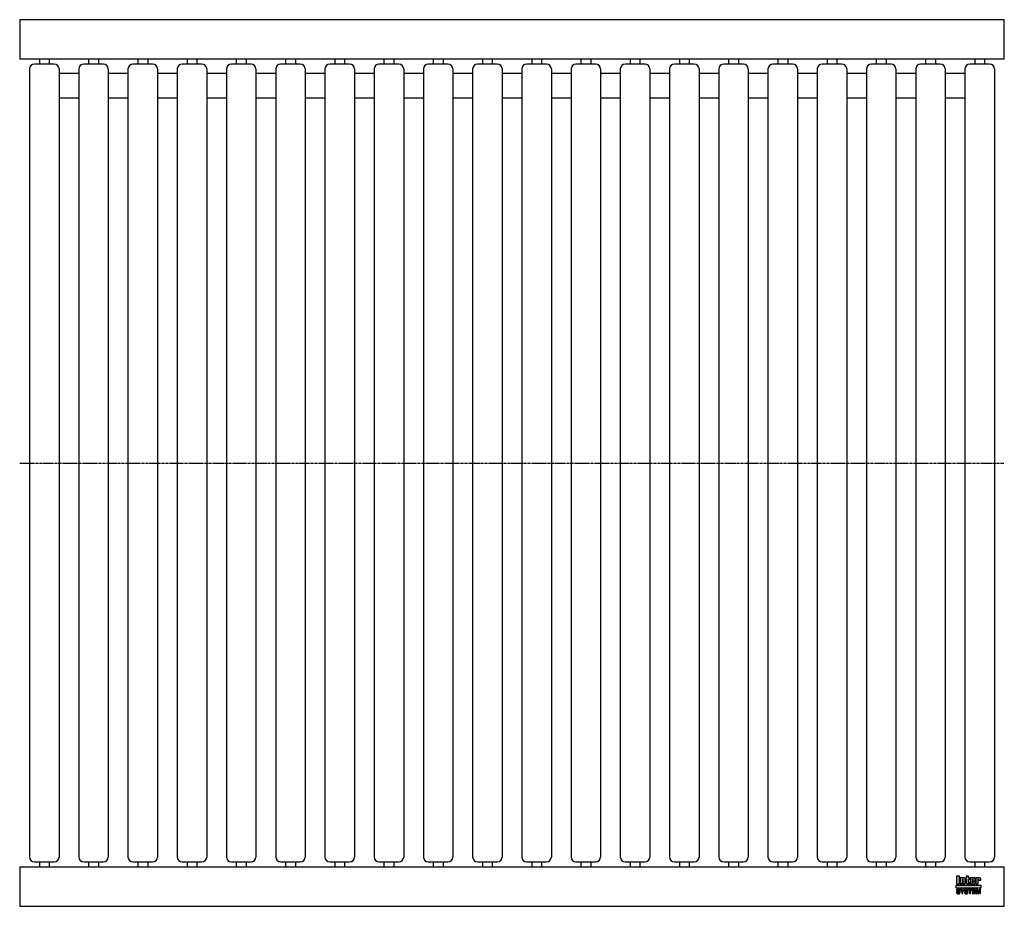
# Model space of a CAD drawing. Header units: millimetres. Extents: x 0 to 1000, y -450 to 450.
import ezdxf

# ---------------------------------------------------------------- set-up
doc = ezdxf.new("R2010")
doc.units = ezdxf.units.MM
doc.header["$LTSCALE"] = 2
doc.linetypes.add('CENTER', pattern=[2, 1.25, -0.25, 0.25, -0.25])
doc.layers.get('0').update_dxf_attribs({"linetype": 'CONTINUOUS', "lineweight": 50})
for name, color, linetype, lineweight in [('Centre Lines', 4, 'CENTER', 25), ('Frame', 1, 'CONTINUOUS', 25), ('Midi', 70, 'CONTINUOUS', 25), ('Rollers', 7, 'CONTINUOUS', 25)]:
    doc.layers.add(name, color=color, linetype=linetype, lineweight=lineweight)

# ---------------------------------------------------------------- blocks, each defined once
blk = doc.blocks.new('A$C289E3285')
at = {"layer": 'Rollers'}
for p, q in [((25, 405), (5, 405)), ((10, 410), (10, 405)), ((20, 410), (20, 405)), ((0, 400), (0, -400)), ((30, 400), (30, -400)), ((5, -405), (25, -405)), ((10, -405), (10, -410)), ((20, -405), (20, -410))]:
    blk.add_line(p, q, dxfattribs=at)
for centre, start, end in [((5, 400), 90, 180), ((25, 400), 0, 90), ((5, -400), 180, 270), ((25, -400), 270, 0)]:
    blk.add_arc(centre, 5, start, end, dxfattribs=at)

msp = doc.modelspace()

# ---------------------------------------------------------------- hatches: boundary and pattern name
at = {"layer": 'Frame'}
h = msp.add_hatch(color=254, dxfattribs=at)
h.paths.add_polyline_path([(973.3, -422.7), (973.3, -422.6), (973.4, -422.6), (973.4, -422.5), (973.4, -422.5), (973.5, -422.5), (973.6, -422.5), (973.7, -422.5), (973.7, -422.5), (973.8, -422.5), (973.8, -422.6), (973.9, -422.6), (973.9, -422.7), (973.9, -422.8), (973.9, -422.9), (973.9, -423.5), (976.1, -423.5), (976.1, -422.8), (976.1, -422.6), (976.1, -422.4), (976.1, -422.2), (976, -422), (975.9, -421.9), (975.9, -421.7), (975.8, -421.6), (975.7, -421.5), (975.6, -421.4), (975.5, -421.3), (975.4, -421.2), (975.2, -421.1), (975.1, -421.1), (974.9, -421), (974.7, -421), (974.6, -421), (974.5, -421), (974.4, -421), (974.3, -421), (974.2, -421), (974.1, -421.1), (974, -421.1), (973.9, -421.1), (973.9, -421.1), (973.8, -421.1), (973.7, -421.2), (973.6, -421.2), (973.5, -421.2), (973.5, -421.3), (973.4, -421.3), (973.3, -421.4), (973.2, -421.4), (973.2, -421), (971, -421), (971, -427.3), (973.3, -427.3), (973.3, -422.9), (973.3, -422.8)])
h.paths.add_polyline_path([(970.4, -422.5), (970.4, -422.3), (970.4, -422.1), (970.4, -421.9), (970.4, -421.8), (970.3, -421.7), (970.3, -421.5), (970.2, -421.4), (970.1, -421.3), (970, -421.3), (969.9, -421.2), (969.8, -421.1), (969.6, -421.1), (969.5, -421.1), (969.3, -421), (969.1, -421), (968.9, -421), (966.7, -421), (966.5, -421), (966.3, -421), (966.1, -421.1), (965.9, -421.1), (965.8, -421.1), (965.7, -421.2), (965.6, -421.3), (965.5, -421.3), (965.4, -421.4), (965.3, -421.5), (965.3, -421.7), (965.2, -421.8), (965.2, -421.9), (965.2, -422.1), (965.2, -422.3), (965.2, -422.5), (965.2, -425.9), (965.2, -426.1), (965.2, -426.3), (965.2, -426.4), (965.2, -426.6), (965.3, -426.7), (965.3, -426.8), (965.4, -426.9), (965.5, -427), (965.6, -427.1), (965.7, -427.1), (965.8, -427.2), (965.9, -427.2), (966.1, -427.3), (966.3, -427.3), (966.5, -427.3), (966.7, -427.3), (968.9, -427.3), (969.1, -427.3), (969.3, -427.3), (969.5, -427.3), (969.6, -427.2), (969.8, -427.2), (969.9, -427.1), (970, -427.1), (970.1, -427), (970.2, -426.9), (970.3, -426.8), (970.3, -426.7), (970.4, -426.6), (970.4, -426.4), (970.4, -426.3), (970.4, -426.1), (970.4, -425.9), (970.4, -424.8), (968.1, -424.8), (968.1, -425.6), (968.1, -425.8), (968.1, -425.8), (968.1, -425.9), (968, -426), (968, -426), (967.9, -426.1), (967.9, -426.1), (967.8, -426.1), (967.7, -426.1), (967.7, -426.1), (967.6, -426), (967.6, -426), (967.5, -425.9), (967.5, -425.8), (967.5, -425.8), (967.5, -425.6), (967.5, -424.3), (970.4, -424.3)])
h.paths.add_polyline_path([(968.1, -423.2), (967.5, -423.2), (967.5, -422.7), (967.5, -422.6), (967.5, -422.5), (967.5, -422.4), (967.5, -422.3), (967.6, -422.3), (967.6, -422.2), (967.7, -422.2), (967.8, -422.2), (967.9, -422.2), (968, -422.2), (968, -422.3), (968.1, -422.3), (968.1, -422.4), (968.1, -422.5), (968.1, -422.6), (968.1, -422.7)], flags=16)
h.paths.add_polyline_path([(963.7, -422.3), (964.6, -422.3), (964.6, -421), (963.7, -421), (963.7, -419.3), (961.4, -419.3), (961.4, -421), (960.8, -421), (960.8, -422.3), (961.4, -422.3), (961.4, -425.9), (961.4, -426.1), (961.4, -426.2), (961.4, -426.4), (961.5, -426.5), (961.5, -426.7), (961.6, -426.8), (961.6, -426.9), (961.7, -427), (961.8, -427), (961.9, -427.1), (962, -427.2), (962.2, -427.2), (962.3, -427.2), (962.5, -427.3), (962.7, -427.3), (962.9, -427.3), (964.6, -427.3), (964.6, -426.1), (964.2, -426.1), (964.1, -426.1), (964, -426.1), (963.9, -426.1), (963.8, -426), (963.8, -426), (963.7, -425.9), (963.7, -425.9), (963.7, -425.8)])
h.paths.add_polyline_path([(960.3, -422.8), (960.3, -422.6), (960.3, -422.4), (960.3, -422.2), (960.2, -422), (960.2, -421.9), (960.1, -421.7), (960, -421.6), (959.9, -421.5), (959.8, -421.4), (959.7, -421.3), (959.5, -421.2), (959.4, -421.1), (959.3, -421.1), (959.1, -421), (958.9, -421), (958.7, -421), (958.6, -421), (958.5, -421), (958.4, -421), (958.3, -421), (958.3, -421.1), (958.2, -421.1), (958.1, -421.1), (958, -421.1), (957.9, -421.1), (957.8, -421.2), (957.7, -421.2), (957.6, -421.2), (957.6, -421.3), (957.5, -421.3), (957.4, -421.4), (957.3, -421.4), (957.3, -421), (955.1, -421), (955.1, -427.3), (957.4, -427.3), (957.4, -422.9), (957.4, -422.8), (957.4, -422.7), (957.4, -422.6), (957.5, -422.6), (957.5, -422.5), (957.5, -422.5), (957.6, -422.5), (957.7, -422.5), (957.8, -422.5), (957.8, -422.5), (957.9, -422.5), (958, -422.6), (958, -422.6), (958, -422.7), (958, -422.8), (958, -422.9), (958, -427.3), (960.3, -427.3)])
h.paths.add_polyline_path([(954.4, -419.3), (951.3, -419.3), (951.3, -427.3), (954.4, -427.3)])
msp.add_hatch(color=1, dxfattribs=at).paths.add_polyline_path([(976.2, -431.6), (976.2, -428.4), (951.2, -428.4), (951.2, -431.6)])
h = msp.add_hatch(color=7, dxfattribs=at)
h.paths.add_polyline_path([(972.8, -432.7), (971.5, -432.7), (971.5, -437.1), (972.3, -437.1), (972.3, -433.4), (972.4, -433.4), (973.2, -437.1), (974.1, -437.1), (974.9, -433.4), (975, -433.4), (975, -437.1), (975.8, -437.1), (975.8, -432.7), (974.5, -432.7), (973.7, -436.2)])
h.paths.add_polyline_path([(970.8, -432.7), (967.5, -432.7), (967.5, -437.1), (970.9, -437.1), (970.9, -436.4), (968.4, -436.4), (968.4, -435.2), (970.6, -435.2), (970.6, -434.4), (968.4, -434.4), (968.4, -433.4), (970.8, -433.4)])
h.paths.add_polyline_path([(967.1, -432.7), (963.4, -432.7), (963.4, -433.4), (964.7, -433.4), (964.7, -437.1), (965.7, -437.1), (965.7, -433.4), (967.1, -433.4)])
h.paths.add_polyline_path([(962.5, -432.9), (962.3, -432.8), (962.2, -432.7), (962, -432.6), (961.8, -432.6), (961.5, -432.6), (961.3, -432.6), (961.1, -432.6), (960.9, -432.6), (960.7, -432.6), (960.6, -432.7), (960.4, -432.7), (960.3, -432.8), (960.2, -432.8), (960, -432.9), (959.9, -433), (959.9, -433.1), (959.8, -433.2), (959.7, -433.3), (959.7, -433.5), (959.6, -433.6), (959.6, -433.8), (959.6, -433.9), (959.6, -434.1), (959.6, -434.2), (959.6, -434.4), (959.7, -434.5), (959.8, -434.6), (959.8, -434.7), (959.9, -434.8), (960, -434.9), (960.1, -435), (960.2, -435), (960.3, -435.1), (960.5, -435.1), (960.6, -435.2), (960.8, -435.2), (960.9, -435.2), (961, -435.3), (961.1, -435.3), (961.2, -435.3), (961.2, -435.3), (961.3, -435.3), (961.3, -435.3), (961.4, -435.3), (961.4, -435.3), (961.5, -435.4), (961.7, -435.4), (961.8, -435.4), (962, -435.5), (962.1, -435.5), (962.2, -435.6), (962.3, -435.7), (962.3, -435.8), (962.3, -435.9), (962.3, -436.1), (962.2, -436.2), (962.1, -436.3), (962, -436.4), (961.8, -436.4), (961.7, -436.5), (961.5, -436.5), (961.3, -436.5), (961.2, -436.5), (961, -436.5), (960.8, -436.4), (960.7, -436.3), (960.6, -436.2), (960.5, -436.1), (960.4, -436), (960.4, -435.8), (959.5, -435.8), (959.5, -436), (959.6, -436.2), (959.6, -436.3), (959.7, -436.5), (959.8, -436.6), (959.9, -436.7), (960, -436.8), (960.1, -436.9), (960.2, -437), (960.4, -437.1), (960.5, -437.1), (960.7, -437.2), (960.9, -437.2), (961.1, -437.3), (961.3, -437.3), (961.5, -437.3), (961.6, -437.3), (961.6, -437.3), (961.8, -437.3), (961.9, -437.2), (962, -437.2), (962.2, -437.2), (962.3, -437.1), (962.5, -437), (962.6, -437), (962.7, -436.9), (962.9, -436.7), (963, -436.6), (963.1, -436.4), (963.1, -436.3), (963.2, -436.1), (963.2, -435.8), (963.2, -435.7), (963.2, -435.5), (963.2, -435.4), (963.1, -435.3), (963.1, -435.2), (963, -435.1), (963, -435.1), (962.9, -435), (962.8, -434.9), (962.7, -434.8), (962.6, -434.8), (962.5, -434.7), (962.4, -434.7), (962.2, -434.7), (962.1, -434.6), (961.9, -434.6), (961.8, -434.6), (961.8, -434.5), (961.7, -434.5), (961.6, -434.5), (961.6, -434.5), (961.5, -434.5), (961.4, -434.4), (961.3, -434.4), (961.3, -434.4), (961.2, -434.4), (961.1, -434.4), (961.1, -434.4), (961, -434.4), (960.9, -434.3), (960.9, -434.3), (960.8, -434.3), (960.7, -434.3), (960.6, -434.2), (960.6, -434.2), (960.5, -434.1), (960.5, -434), (960.5, -434), (960.5, -433.9), (960.4, -433.8), (960.5, -433.7), (960.5, -433.6), (960.6, -433.5), (960.7, -433.4), (960.8, -433.4), (961, -433.4), (961.1, -433.3), (961.2, -433.3), (961.4, -433.3), (961.6, -433.4), (961.7, -433.4), (961.9, -433.5), (962, -433.5), (962.1, -433.7), (962.1, -433.8), (962.2, -434), (963.1, -434), (963.1, -433.9), (963, -433.7), (963, -433.6), (963, -433.5), (962.9, -433.4), (962.9, -433.3), (962.8, -433.2), (962.7, -433), (962.6, -432.9)])
h.paths.add_polyline_path([(959.3, -432.7), (958.3, -432.7), (957.4, -434.6), (956.4, -432.7), (955.3, -432.7), (956.9, -435.5), (956.9, -437.1), (957.8, -437.1), (957.8, -435.5)])
h.paths.add_polyline_path([(954.4, -432.9), (954.2, -432.8), (954.1, -432.7), (953.9, -432.6), (953.7, -432.6), (953.5, -432.6), (953.2, -432.6), (953, -432.6), (952.8, -432.6), (952.7, -432.6), (952.5, -432.7), (952.4, -432.7), (952.2, -432.8), (952.1, -432.8), (952, -432.9), (951.9, -433), (951.8, -433.1), (951.7, -433.2), (951.6, -433.3), (951.6, -433.5), (951.6, -433.6), (951.5, -433.8), (951.5, -433.9), (951.5, -434.1), (951.5, -434.2), (951.6, -434.4), (951.6, -434.5), (951.7, -434.6), (951.7, -434.7), (951.8, -434.8), (951.9, -434.9), (952, -435), (952.2, -435), (952.3, -435.1), (952.4, -435.1), (952.5, -435.2), (952.7, -435.2), (952.8, -435.2), (953, -435.3), (953, -435.3), (953.1, -435.3), (953.1, -435.3), (953.2, -435.3), (953.3, -435.3), (953.3, -435.3), (953.4, -435.3), (953.4, -435.4), (953.6, -435.4), (953.7, -435.4), (953.9, -435.5), (954, -435.5), (954.1, -435.6), (954.2, -435.7), (954.2, -435.8), (954.2, -435.9), (954.2, -436.1), (954.1, -436.2), (954, -436.3), (953.9, -436.4), (953.8, -436.4), (953.6, -436.5), (953.4, -436.5), (953.2, -436.5), (953.1, -436.5), (952.9, -436.5), (952.8, -436.4), (952.6, -436.3), (952.5, -436.2), (952.4, -436.1), (952.4, -436), (952.4, -435.8), (951.5, -435.8), (951.5, -436), (951.5, -436.2), (951.5, -436.3), (951.6, -436.5), (951.7, -436.6), (951.8, -436.7), (951.9, -436.8), (952, -436.9), (952.1, -437), (952.3, -437.1), (952.5, -437.1), (952.6, -437.2), (952.8, -437.2), (953, -437.3), (953.2, -437.3), (953.4, -437.3), (953.5, -437.3), (953.6, -437.3), (953.7, -437.3), (953.8, -437.2), (954, -437.2), (954.1, -437.2), (954.3, -437.1), (954.4, -437), (954.5, -437), (954.7, -436.9), (954.8, -436.7), (954.9, -436.6), (955, -436.4), (955.1, -436.3), (955.1, -436.1), (955.1, -435.8), (955.1, -435.7), (955.1, -435.5), (955.1, -435.4), (955.1, -435.3), (955, -435.2), (955, -435.1), (954.9, -435.1), (954.8, -435), (954.7, -434.9), (954.6, -434.8), (954.5, -434.8), (954.4, -434.7), (954.3, -434.7), (954.1, -434.7), (954, -434.6), (953.8, -434.6), (953.8, -434.6), (953.7, -434.5), (953.6, -434.5), (953.6, -434.5), (953.5, -434.5), (953.4, -434.5), (953.3, -434.4), (953.3, -434.4), (953.2, -434.4), (953.1, -434.4), (953.1, -434.4), (953, -434.4), (952.9, -434.4), (952.9, -434.3), (952.8, -434.3), (952.7, -434.3), (952.6, -434.3), (952.6, -434.2), (952.5, -434.2), (952.5, -434.1), (952.4, -434), (952.4, -434), (952.4, -433.9), (952.4, -433.8), (952.4, -433.7), (952.5, -433.6), (952.6, -433.5), (952.7, -433.4), (952.8, -433.4), (952.9, -433.4), (953, -433.3), (953.2, -433.3), (953.3, -433.3), (953.5, -433.4), (953.7, -433.4), (953.8, -433.5), (953.9, -433.5), (954, -433.7), (954.1, -433.8), (954.1, -434), (955, -434), (955, -433.9), (955, -433.7), (955, -433.6), (954.9, -433.5), (954.9, -433.4), (954.8, -433.3), (954.7, -433.2), (954.6, -433), (954.5, -432.9)])

# ---------------------------------------------------------------- linework, layer by layer
at = {"layer": 'Centre Lines'}
msp.add_line((0, 0), (1000, 0), dxfattribs=at)
at = {"layer": 'Frame', "color": 7, "linetype": 'Continuous'}
for p, q in [((951.3, -419.3), (951.3, -427.3)), ((954.4, -419.3), (951.3, -419.3)), ((954.4, -427.3), (954.4, -419.3)), ((963.7, -419.3), (961.4, -419.3)), ((961.4, -419.3), (961.4, -421)), ((963.7, -421), (963.7, -419.3)), ((951.3, -427.3), (954.4, -427.3)), ((955.1, -421), (955.1, -427.3)), ((957.3, -421), (955.1, -421)), ((955.1, -427.3), (957.4, -427.3)), ((957.3, -421.4), (957.3, -421)), ((957.4, -421.4), (957.3, -421.4)), ((957.5, -421.3), (957.4, -421.4)), ((957.4, -422.7), (957.4, -422.6)), ((957.4, -422.6), (957.5, -422.6)), ((957.4, -422.8), (957.4, -422.7)), ((957.4, -422.9), (957.4, -422.8)), ((957.4, -427.3), (957.4, -422.9)), ((957.6, -421.3), (957.5, -421.3)), ((957.5, -422.6), (957.5, -422.5)), ((957.5, -422.5), (957.5, -422.5)), ((957.5, -422.5), (957.6, -422.5)), ((957.7, -421.2), (957.6, -421.2)), ((957.6, -421.2), (957.6, -421.3)), ((957.6, -422.5), (957.7, -422.5)), ((957.8, -421.2), (957.7, -421.2)), ((957.7, -422.5), (957.8, -422.5)), ((957.9, -421.1), (957.8, -421.2)), ((957.8, -422.5), (957.8, -422.5)), ((957.8, -422.5), (957.9, -422.5)), ((958, -421.1), (957.9, -421.1)), ((957.9, -422.5), (958, -422.6)), ((958.1, -421.1), (958, -421.1)), ((958, -422.6), (958, -422.7)), ((958, -422.6), (958, -422.6)), ((958, -422.7), (958, -422.8)), ((958, -422.8), (958, -422.9)), ((958, -422.9), (958, -427.3)), ((958, -427.3), (960.3, -427.3)), ((958.2, -421.1), (958.1, -421.1)), ((958.3, -421.1), (958.2, -421.1)), ((958.4, -421), (958.3, -421)), ((958.3, -421), (958.3, -421.1)), ((958.5, -421), (958.4, -421)), ((958.6, -421), (958.5, -421)), ((958.7, -421), (958.6, -421)), ((958.9, -421), (958.7, -421)), ((959.1, -421), (958.9, -421)), ((959.3, -421.1), (959.1, -421)), ((959.4, -421.1), (959.3, -421.1)), ((959.5, -421.2), (959.4, -421.1)), ((959.7, -421.3), (959.5, -421.2)), ((959.8, -421.4), (959.7, -421.3)), ((959.9, -421.5), (959.8, -421.4)), ((960, -421.6), (959.9, -421.5)), ((960.1, -421.7), (960, -421.6)), ((960.2, -421.9), (960.1, -421.7)), ((960.2, -422), (960.2, -421.9)), ((960.3, -422.2), (960.2, -422)), ((960.3, -422.4), (960.3, -422.2)), ((960.3, -422.6), (960.3, -422.4)), ((960.3, -422.8), (960.3, -422.6)), ((960.3, -427.3), (960.3, -422.8)), ((961.4, -421), (960.8, -421)), ((960.8, -421), (960.8, -422.3)), ((960.8, -422.3), (961.4, -422.3)), ((961.4, -422.3), (961.4, -425.9)), ((961.4, -425.9), (961.4, -426.1)), ((961.4, -426.1), (961.4, -426.2)), ((961.4, -426.2), (961.4, -426.4)), ((961.4, -426.4), (961.5, -426.5)), ((961.5, -426.5), (961.5, -426.7)), ((961.5, -426.7), (961.6, -426.8)), ((961.6, -426.8), (961.6, -426.9)), ((961.6, -426.9), (961.7, -427)), ((961.7, -427), (961.8, -427)), ((961.8, -427), (961.9, -427.1)), ((961.9, -427.1), (962, -427.2)), ((962, -427.2), (962.2, -427.2)), ((962.2, -427.2), (962.3, -427.2)), ((962.3, -427.2), (962.5, -427.3)), ((962.5, -427.3), (962.7, -427.3)), ((962.7, -427.3), (962.9, -427.3)), ((962.9, -427.3), (964.6, -427.3)), ((964.6, -421), (963.7, -421)), ((963.7, -425.8), (963.7, -422.3)), ((963.7, -422.3), (964.6, -422.3)), ((963.7, -425.9), (963.7, -425.8)), ((963.8, -426), (963.7, -425.9)), ((963.7, -425.9), (963.7, -425.9)), ((963.9, -426.1), (963.8, -426)), ((963.8, -426), (963.8, -426)), ((964, -426.1), (963.9, -426.1)), ((964.1, -426.1), (964, -426.1)), ((964.2, -426.1), (964.1, -426.1)), ((964.6, -426.1), (964.2, -426.1)), ((964.6, -422.3), (964.6, -421)), ((964.6, -427.3), (964.6, -426.1)), ((965.3, -421.7), (965.2, -421.8)), ((965.2, -421.8), (965.2, -421.9)), ((965.2, -421.9), (965.2, -422.1)), ((965.2, -422.1), (965.2, -422.3)), ((965.2, -422.3), (965.2, -422.5)), ((965.2, -422.5), (965.2, -425.9)), ((965.2, -425.9), (965.2, -426.1)), ((965.2, -426.1), (965.2, -426.3)), ((965.2, -426.3), (965.2, -426.4)), ((965.2, -426.4), (965.2, -426.6)), ((965.2, -426.6), (965.3, -426.7)), ((965.4, -421.4), (965.3, -421.5)), ((965.3, -421.5), (965.3, -421.7)), ((965.3, -426.7), (965.3, -426.8)), ((965.3, -426.8), (965.4, -426.9)), ((965.5, -421.3), (965.4, -421.4)), ((965.4, -426.9), (965.5, -427)), ((965.6, -421.3), (965.5, -421.3)), ((965.5, -427), (965.6, -427.1)), ((965.7, -421.2), (965.6, -421.3)), ((965.6, -427.1), (965.7, -427.1)), ((965.8, -421.1), (965.7, -421.2)), ((965.7, -427.1), (965.8, -427.2)), ((965.9, -421.1), (965.8, -421.1)), ((965.8, -427.2), (965.9, -427.2)), ((966.1, -421.1), (965.9, -421.1)), ((965.9, -427.2), (966.1, -427.3)), ((966.3, -421), (966.1, -421.1)), ((966.1, -427.3), (966.3, -427.3)), ((966.5, -421), (966.3, -421)), ((966.3, -427.3), (966.5, -427.3)), ((966.7, -421), (966.5, -421)), ((966.5, -427.3), (966.7, -427.3)), ((968.9, -421), (966.7, -421)), ((966.7, -427.3), (968.9, -427.3)), ((967.5, -422.4), (967.5, -422.3)), ((967.5, -422.3), (967.6, -422.3)), ((967.5, -422.5), (967.5, -422.4)), ((967.5, -422.6), (967.5, -422.5)), ((967.5, -422.7), (967.5, -422.6)), ((967.5, -423.2), (967.5, -422.7)), ((968.1, -423.2), (967.5, -423.2)), ((967.5, -425.6), (967.5, -424.3)), ((967.5, -424.3), (970.4, -424.3)), ((967.5, -425.8), (967.5, -425.6)), ((967.5, -425.9), (967.5, -425.8)), ((967.5, -425.8), (967.5, -425.8)), ((967.6, -426), (967.5, -425.9)), ((967.6, -422.3), (967.6, -422.2)), ((967.6, -422.2), (967.7, -422.2)), ((967.7, -426.1), (967.6, -426)), ((967.6, -426), (967.6, -426)), ((967.7, -422.2), (967.8, -422.2)), ((967.8, -426.1), (967.7, -426.1)), ((967.7, -426.1), (967.7, -426.1)), ((967.8, -422.2), (967.9, -422.2)), ((967.9, -426.1), (967.8, -426.1)), ((967.9, -422.2), (968, -422.2)), ((968, -426), (967.9, -426.1)), ((967.9, -426.1), (967.9, -426.1)), ((968, -422.2), (968, -422.3)), ((968, -422.3), (968.1, -422.3)), ((968.1, -425.9), (968, -426)), ((968, -426), (968, -426)), ((968.1, -422.3), (968.1, -422.4)), ((968.1, -422.4), (968.1, -422.5)), ((968.1, -422.5), (968.1, -422.6)), ((968.1, -422.6), (968.1, -422.7)), ((968.1, -422.7), (968.1, -423.2)), ((968.1, -424.8), (968.1, -425.6)), ((970.4, -424.8), (968.1, -424.8)), ((968.1, -425.6), (968.1, -425.8)), ((968.1, -425.8), (968.1, -425.8)), ((968.1, -425.8), (968.1, -425.9)), ((969.1, -421), (968.9, -421)), ((968.9, -427.3), (969.1, -427.3)), ((969.3, -421), (969.1, -421)), ((969.1, -427.3), (969.3, -427.3)), ((969.5, -421.1), (969.3, -421)), ((969.3, -427.3), (969.5, -427.3)), ((969.6, -421.1), (969.5, -421.1)), ((969.5, -427.3), (969.6, -427.2)), ((969.8, -421.1), (969.6, -421.1)), ((969.6, -427.2), (969.8, -427.2)), ((969.9, -421.2), (969.8, -421.1)), ((969.8, -427.2), (969.9, -427.1)), ((970, -421.3), (969.9, -421.2)), ((969.9, -427.1), (970, -427.1)), ((970.1, -421.3), (970, -421.3)), ((970, -427.1), (970.1, -427)), ((970.2, -421.4), (970.1, -421.3)), ((970.1, -427), (970.2, -426.9)), ((970.3, -421.5), (970.2, -421.4)), ((970.2, -426.9), (970.3, -426.8)), ((970.3, -421.7), (970.3, -421.5)), ((970.4, -421.8), (970.3, -421.7)), ((970.3, -426.7), (970.4, -426.6)), ((970.3, -426.8), (970.3, -426.7)), ((970.4, -421.9), (970.4, -421.8)), ((970.4, -422.1), (970.4, -421.9)), ((970.4, -422.3), (970.4, -422.1)), ((970.4, -422.5), (970.4, -422.3)), ((970.4, -424.3), (970.4, -422.5)), ((970.4, -425.9), (970.4, -424.8)), ((970.4, -426.1), (970.4, -425.9)), ((970.4, -426.3), (970.4, -426.1)), ((970.4, -426.4), (970.4, -426.3)), ((970.4, -426.6), (970.4, -426.4)), ((971, -421), (971, -427.3)), ((973.2, -421), (971, -421)), ((971, -427.3), (973.3, -427.3)), ((973.2, -421.4), (973.2, -421)), ((973.3, -421.4), (973.2, -421.4)), ((973.4, -421.3), (973.3, -421.4)), ((973.3, -422.7), (973.3, -422.6)), ((973.3, -422.6), (973.4, -422.6)), ((973.3, -422.8), (973.3, -422.7)), ((973.3, -422.9), (973.3, -422.8)), ((973.3, -427.3), (973.3, -422.9)), ((973.5, -421.3), (973.4, -421.3)), ((973.4, -422.6), (973.4, -422.5)), ((973.4, -422.5), (973.4, -422.5)), ((973.4, -422.5), (973.5, -422.5)), ((973.6, -421.2), (973.5, -421.2)), ((973.5, -421.2), (973.5, -421.3)), ((973.5, -422.5), (973.6, -422.5)), ((973.7, -421.2), (973.6, -421.2)), ((973.6, -422.5), (973.7, -422.5)), ((973.8, -421.1), (973.7, -421.2)), ((973.7, -422.5), (973.7, -422.5)), ((973.7, -422.5), (973.8, -422.5)), ((973.9, -421.1), (973.8, -421.1)), ((973.8, -422.5), (973.8, -422.6)), ((973.8, -422.6), (973.9, -422.6)), ((974, -421.1), (973.9, -421.1)), ((973.9, -421.1), (973.9, -421.1)), ((973.9, -422.6), (973.9, -422.7)), ((973.9, -422.7), (973.9, -422.8)), ((973.9, -422.8), (973.9, -422.9)), ((973.9, -422.9), (973.9, -423.5)), ((973.9, -423.5), (976.1, -423.5)), ((974.1, -421.1), (974, -421.1)), ((974.2, -421), (974.1, -421.1)), ((974.3, -421), (974.2, -421)), ((974.4, -421), (974.3, -421)), ((974.5, -421), (974.4, -421)), ((974.6, -421), (974.5, -421)), ((974.7, -421), (974.6, -421)), ((974.9, -421), (974.7, -421)), ((975.1, -421.1), (974.9, -421)), ((975.2, -421.1), (975.1, -421.1)), ((975.4, -421.2), (975.2, -421.1)), ((975.5, -421.3), (975.4, -421.2)), ((975.6, -421.4), (975.5, -421.3)), ((975.7, -421.5), (975.6, -421.4)), ((975.8, -421.6), (975.7, -421.5)), ((975.9, -421.7), (975.8, -421.6)), ((975.9, -421.9), (975.9, -421.7)), ((976, -422), (975.9, -421.9)), ((976.1, -422.2), (976, -422)), ((976.1, -422.4), (976.1, -422.2)), ((976.1, -422.6), (976.1, -422.4)), ((976.1, -422.8), (976.1, -422.6)), ((976.1, -423.5), (976.1, -422.8)), ((951.6, -433.6), (951.5, -433.8)), ((951.5, -433.8), (951.5, -433.9)), ((951.5, -433.9), (951.5, -434.1)), ((951.5, -434.1), (951.5, -434.2)), ((951.5, -434.2), (951.6, -434.4)), ((951.5, -435.8), (951.5, -436)), ((952.4, -435.8), (951.5, -435.8)), ((951.5, -436), (951.5, -436.2)), ((951.5, -436.2), (951.5, -436.3)), ((951.5, -436.3), (951.6, -436.5)), ((951.7, -433.2), (951.6, -433.3)), ((951.6, -433.3), (951.6, -433.5)), ((951.6, -433.5), (951.6, -433.6)), ((951.6, -434.4), (951.6, -434.5)), ((951.6, -434.5), (951.7, -434.6)), ((951.6, -436.5), (951.7, -436.6)), ((951.8, -433.1), (951.7, -433.2)), ((951.7, -434.6), (951.7, -434.7)), ((951.7, -434.7), (951.8, -434.8)), ((951.7, -436.6), (951.8, -436.7)), ((951.9, -433), (951.8, -433.1)), ((951.8, -434.8), (951.9, -434.9)), ((951.8, -436.7), (951.9, -436.8)), ((952, -432.9), (951.9, -433)), ((951.9, -434.9), (952, -435)), ((951.9, -436.8), (952, -436.9)), ((952.1, -432.8), (952, -432.9)), ((952, -435), (952.2, -435)), ((952, -436.9), (952.1, -437)), ((952.2, -432.8), (952.1, -432.8)), ((952.1, -437), (952.3, -437.1)), ((952.4, -432.7), (952.2, -432.8)), ((952.2, -435), (952.3, -435.1)), ((952.3, -435.1), (952.4, -435.1)), ((952.3, -437.1), (952.5, -437.1)), ((952.5, -432.7), (952.4, -432.7)), ((952.4, -433.7), (952.5, -433.6)), ((952.4, -433.8), (952.4, -433.7)), ((952.4, -433.9), (952.4, -433.8)), ((952.4, -434), (952.4, -433.9)), ((952.5, -434.1), (952.4, -434)), ((952.4, -434), (952.4, -434)), ((952.4, -435.1), (952.5, -435.2)), ((952.4, -436), (952.4, -435.8)), ((952.4, -436.1), (952.4, -436)), ((952.5, -436.2), (952.4, -436.1)), ((952.7, -432.6), (952.5, -432.7)), ((952.5, -433.6), (952.6, -433.5)), ((952.5, -434.2), (952.5, -434.1)), ((952.6, -434.2), (952.5, -434.2)), ((952.5, -435.2), (952.7, -435.2)), ((952.6, -436.3), (952.5, -436.2)), ((952.5, -437.1), (952.6, -437.2)), ((952.6, -433.5), (952.7, -433.4)), ((952.6, -434.3), (952.6, -434.2)), ((952.7, -434.3), (952.6, -434.3)), ((952.8, -436.4), (952.6, -436.3)), ((952.6, -437.2), (952.8, -437.2)), ((952.8, -432.6), (952.7, -432.6)), ((952.7, -433.4), (952.8, -433.4)), ((952.8, -434.3), (952.7, -434.3)), ((952.7, -435.2), (952.8, -435.2)), ((953, -432.6), (952.8, -432.6)), ((952.8, -433.4), (952.9, -433.4)), ((952.9, -434.3), (952.8, -434.3)), ((952.8, -435.2), (953, -435.3)), ((952.9, -436.5), (952.8, -436.4)), ((952.8, -437.2), (953, -437.3)), ((952.9, -433.4), (953, -433.3)), ((952.9, -434.4), (952.9, -434.3)), ((953, -434.4), (952.9, -434.4)), ((953.1, -436.5), (952.9, -436.5)), ((953.2, -432.6), (953, -432.6)), ((953, -433.3), (953.2, -433.3)), ((953.1, -434.4), (953, -434.4)), ((953, -435.3), (953, -435.3)), ((953, -435.3), (953.1, -435.3)), ((953, -437.3), (953.2, -437.3)), ((953.2, -434.4), (953.1, -434.4)), ((953.1, -434.4), (953.1, -434.4)), ((953.1, -435.3), (953.1, -435.3)), ((953.1, -435.3), (953.2, -435.3)), ((953.2, -436.5), (953.1, -436.5)), ((953.5, -432.6), (953.2, -432.6)), ((953.2, -433.3), (953.3, -433.3)), ((953.3, -434.4), (953.2, -434.4)), ((953.2, -435.3), (953.3, -435.3)), ((953.4, -436.5), (953.2, -436.5)), ((953.2, -437.3), (953.4, -437.3)), ((953.3, -433.3), (953.5, -433.4)), ((953.4, -434.5), (953.3, -434.4)), ((953.3, -434.4), (953.3, -434.4)), ((953.3, -435.3), (953.3, -435.3)), ((953.3, -435.3), (953.4, -435.3)), ((953.5, -434.5), (953.4, -434.5)), ((953.4, -435.3), (953.4, -435.4)), ((953.4, -435.4), (953.6, -435.4)), ((953.6, -436.5), (953.4, -436.5)), ((953.4, -437.3), (953.5, -437.3)), ((953.7, -432.6), (953.5, -432.6)), ((953.5, -433.4), (953.7, -433.4)), ((953.6, -434.5), (953.5, -434.5)), ((953.5, -437.3), (953.6, -437.3)), ((953.7, -434.5), (953.6, -434.5)), ((953.6, -434.5), (953.6, -434.5)), ((953.6, -435.4), (953.7, -435.4)), ((953.8, -436.4), (953.6, -436.5)), ((953.6, -437.3), (953.7, -437.3)), ((953.9, -432.6), (953.7, -432.6)), ((953.7, -433.4), (953.8, -433.5)), ((953.8, -434.6), (953.7, -434.5)), ((953.7, -435.4), (953.9, -435.5)), ((953.7, -437.3), (953.8, -437.2)), ((953.8, -433.5), (953.9, -433.5)), ((954, -434.6), (953.8, -434.6)), ((953.8, -434.6), (953.8, -434.6)), ((953.9, -436.4), (953.8, -436.4)), ((953.8, -437.2), (954, -437.2)), ((954.1, -432.7), (953.9, -432.6)), ((953.9, -433.5), (954, -433.7)), ((953.9, -435.5), (954, -435.5)), ((954, -436.3), (953.9, -436.4)), ((954, -433.7), (954.1, -433.8)), ((954.1, -434.7), (954, -434.6)), ((954, -435.5), (954.1, -435.6)), ((954.1, -436.2), (954, -436.3)), ((954, -437.2), (954.1, -437.2)), ((954.2, -432.8), (954.1, -432.7)), ((954.1, -433.8), (954.1, -434)), ((954.1, -434), (955, -434)), ((954.3, -434.7), (954.1, -434.7)), ((954.1, -435.6), (954.2, -435.7)), ((954.2, -436.1), (954.1, -436.2)), ((954.1, -437.2), (954.3, -437.1)), ((954.4, -432.9), (954.2, -432.8)), ((954.2, -435.7), (954.2, -435.8)), ((954.2, -435.8), (954.2, -435.9)), ((954.2, -435.9), (954.2, -436.1)), ((954.4, -434.7), (954.3, -434.7)), ((954.3, -437.1), (954.4, -437)), ((954.5, -432.9), (954.4, -432.9)), ((954.5, -434.8), (954.4, -434.7)), ((954.4, -437), (954.5, -437)), ((954.6, -433), (954.5, -432.9)), ((954.6, -434.8), (954.5, -434.8)), ((954.5, -437), (954.7, -436.9)), ((954.7, -433.2), (954.6, -433)), ((954.7, -434.9), (954.6, -434.8)), ((954.8, -433.3), (954.7, -433.2)), ((954.8, -435), (954.7, -434.9)), ((954.7, -436.9), (954.8, -436.7)), ((954.9, -433.4), (954.8, -433.3)), ((954.9, -435.1), (954.8, -435)), ((954.8, -436.7), (954.9, -436.6)), ((954.9, -433.5), (954.9, -433.4)), ((955, -433.6), (954.9, -433.5)), ((955, -435.1), (954.9, -435.1)), ((954.9, -436.6), (955, -436.4)), ((955, -433.7), (955, -433.6)), ((955, -433.9), (955, -433.7)), ((955, -434), (955, -433.9)), ((955, -435.2), (955, -435.1)), ((955.1, -435.3), (955, -435.2)), ((955, -436.4), (955.1, -436.3)), ((955.1, -435.4), (955.1, -435.3)), ((955.1, -435.5), (955.1, -435.4)), ((955.1, -435.7), (955.1, -435.5)), ((955.1, -435.8), (955.1, -435.7)), ((955.1, -436.1), (955.1, -435.8)), ((955.1, -436.3), (955.1, -436.1)), ((955.3, -432.7), (956.9, -435.5)), ((956.4, -432.7), (955.3, -432.7)), ((957.4, -434.6), (956.4, -432.7)), ((956.9, -435.5), (956.9, -437.1)), ((956.9, -437.1), (957.8, -437.1)), ((958.3, -432.7), (957.4, -434.6)), ((957.8, -435.5), (959.3, -432.7)), ((957.8, -437.1), (957.8, -435.5)), ((959.3, -432.7), (958.3, -432.7)), ((959.5, -435.8), (959.5, -436)), ((960.4, -435.8), (959.5, -435.8)), ((959.5, -436), (959.6, -436.2)), ((959.7, -433.5), (959.6, -433.6)), ((959.6, -433.6), (959.6, -433.8)), ((959.6, -433.8), (959.6, -433.9)), ((959.6, -433.9), (959.6, -434.1)), ((959.6, -434.1), (959.6, -434.2)), ((959.6, -434.2), (959.6, -434.4)), ((959.6, -434.4), (959.7, -434.5)), ((959.6, -436.2), (959.6, -436.3)), ((959.6, -436.3), (959.7, -436.5)), ((959.8, -433.2), (959.7, -433.3)), ((959.7, -433.3), (959.7, -433.5)), ((959.7, -434.5), (959.8, -434.6)), ((959.7, -436.5), (959.8, -436.6)), ((959.9, -433.1), (959.8, -433.2)), ((959.8, -434.6), (959.8, -434.7)), ((959.8, -434.7), (959.9, -434.8)), ((959.8, -436.6), (959.9, -436.7)), ((960, -432.9), (959.9, -433)), ((959.9, -433), (959.9, -433.1)), ((959.9, -434.8), (960, -434.9)), ((959.9, -436.7), (960, -436.8)), ((960.2, -432.8), (960, -432.9)), ((960, -434.9), (960.1, -435)), ((960, -436.8), (960.1, -436.9)), ((960.1, -435), (960.2, -435)), ((960.1, -436.9), (960.2, -437)), ((960.3, -432.8), (960.2, -432.8)), ((960.2, -435), (960.3, -435.1)), ((960.2, -437), (960.4, -437.1)), ((960.4, -432.7), (960.3, -432.8)), ((960.3, -435.1), (960.5, -435.1)), ((960.6, -432.7), (960.4, -432.7)), ((960.4, -433.8), (960.5, -433.7)), ((960.5, -433.9), (960.4, -433.8)), ((960.4, -436), (960.4, -435.8)), ((960.5, -436.1), (960.4, -436)), ((960.4, -437.1), (960.5, -437.1)), ((960.5, -433.6), (960.6, -433.5)), ((960.5, -433.7), (960.5, -433.6)), ((960.5, -434), (960.5, -433.9)), ((960.5, -434.1), (960.5, -434)), ((960.5, -434), (960.5, -434)), ((960.6, -434.2), (960.5, -434.1)), ((960.5, -435.1), (960.6, -435.2)), ((960.6, -436.2), (960.5, -436.1)), ((960.5, -437.1), (960.7, -437.2)), ((960.7, -432.6), (960.6, -432.7)), ((960.6, -433.5), (960.7, -433.4)), ((960.7, -434.3), (960.6, -434.2)), ((960.6, -434.2), (960.6, -434.2)), ((960.6, -435.2), (960.8, -435.2)), ((960.7, -436.3), (960.6, -436.2)), ((960.9, -432.6), (960.7, -432.6)), ((960.7, -433.4), (960.8, -433.4)), ((960.8, -434.3), (960.7, -434.3)), ((960.8, -436.4), (960.7, -436.3)), ((960.7, -437.2), (960.9, -437.2)), ((960.8, -433.4), (961, -433.4)), ((960.9, -434.3), (960.8, -434.3)), ((960.8, -435.2), (960.9, -435.2)), ((961, -436.5), (960.8, -436.4)), ((961.1, -432.6), (960.9, -432.6)), ((961, -434.4), (960.9, -434.3)), ((960.9, -434.3), (960.9, -434.3)), ((960.9, -435.2), (961, -435.3)), ((960.9, -437.2), (961.1, -437.3)), ((961, -433.4), (961.1, -433.3)), ((961.1, -434.4), (961, -434.4)), ((961, -435.3), (961.1, -435.3)), ((961.2, -436.5), (961, -436.5)), ((961.3, -432.6), (961.1, -432.6)), ((961.1, -433.3), (961.2, -433.3)), ((961.2, -434.4), (961.1, -434.4)), ((961.1, -434.4), (961.1, -434.4)), ((961.1, -435.3), (961.2, -435.3)), ((961.1, -437.3), (961.3, -437.3)), ((961.2, -433.3), (961.4, -433.3)), ((961.3, -434.4), (961.2, -434.4)), ((961.2, -435.3), (961.2, -435.3)), ((961.2, -435.3), (961.3, -435.3)), ((961.3, -436.5), (961.2, -436.5)), ((961.5, -432.6), (961.3, -432.6)), ((961.3, -434.4), (961.3, -434.4)), ((961.4, -434.4), (961.3, -434.4)), ((961.3, -435.3), (961.3, -435.3)), ((961.3, -435.3), (961.4, -435.3)), ((961.5, -436.5), (961.3, -436.5)), ((961.3, -437.3), (961.5, -437.3)), ((961.4, -433.3), (961.6, -433.4)), ((961.5, -434.5), (961.4, -434.4)), ((961.4, -435.3), (961.4, -435.3)), ((961.4, -435.3), (961.5, -435.4)), ((961.8, -432.6), (961.5, -432.6)), ((961.6, -434.5), (961.5, -434.5)), ((961.5, -435.4), (961.7, -435.4)), ((961.7, -436.5), (961.5, -436.5)), ((961.5, -437.3), (961.6, -437.3)), ((961.6, -433.4), (961.7, -433.4)), ((961.7, -434.5), (961.6, -434.5)), ((961.6, -434.5), (961.6, -434.5)), ((961.6, -437.3), (961.8, -437.3)), ((961.6, -437.3), (961.6, -437.3)), ((961.7, -433.4), (961.9, -433.5)), ((961.8, -434.5), (961.7, -434.5)), ((961.7, -435.4), (961.8, -435.4)), ((961.8, -436.4), (961.7, -436.5)), ((962, -432.6), (961.8, -432.6)), ((961.8, -434.6), (961.8, -434.5)), ((961.9, -434.6), (961.8, -434.6)), ((961.8, -435.4), (962, -435.5)), ((962, -436.4), (961.8, -436.4)), ((961.8, -437.3), (961.9, -437.2)), ((961.9, -433.5), (962, -433.5)), ((962.1, -434.6), (961.9, -434.6)), ((961.9, -437.2), (962, -437.2)), ((962.2, -432.7), (962, -432.6)), ((962, -433.5), (962.1, -433.7)), ((962, -435.5), (962.1, -435.5)), ((962.1, -436.3), (962, -436.4)), ((962, -437.2), (962.2, -437.2)), ((962.1, -433.7), (962.1, -433.8)), ((962.1, -433.8), (962.2, -434)), ((962.2, -434.7), (962.1, -434.6)), ((962.1, -435.5), (962.2, -435.6)), ((962.2, -436.2), (962.1, -436.3)), ((962.3, -432.8), (962.2, -432.7)), ((962.2, -434), (963.1, -434)), ((962.4, -434.7), (962.2, -434.7)), ((962.2, -435.6), (962.3, -435.7)), ((962.3, -436.1), (962.2, -436.2)), ((962.2, -437.2), (962.3, -437.1)), ((962.5, -432.9), (962.3, -432.8)), ((962.3, -435.7), (962.3, -435.8)), ((962.3, -435.8), (962.3, -435.9)), ((962.3, -435.9), (962.3, -436.1)), ((962.3, -437.1), (962.5, -437)), ((962.5, -434.7), (962.4, -434.7)), ((962.6, -432.9), (962.5, -432.9)), ((962.6, -434.8), (962.5, -434.7)), ((962.5, -437), (962.6, -437)), ((962.7, -433), (962.6, -432.9)), ((962.7, -434.8), (962.6, -434.8)), ((962.6, -437), (962.7, -436.9)), ((962.8, -433.2), (962.7, -433)), ((962.8, -434.9), (962.7, -434.8)), ((962.7, -436.9), (962.9, -436.7)), ((962.9, -433.3), (962.8, -433.2)), ((962.9, -435), (962.8, -434.9)), ((962.9, -433.4), (962.9, -433.3)), ((963, -433.5), (962.9, -433.4)), ((963, -435.1), (962.9, -435)), ((962.9, -436.7), (963, -436.6)), ((963, -433.6), (963, -433.5)), ((963, -433.7), (963, -433.6)), ((963.1, -433.9), (963, -433.7)), ((963.1, -435.2), (963, -435.1)), ((963, -435.1), (963, -435.1)), ((963, -436.6), (963.1, -436.4)), ((963.1, -434), (963.1, -433.9)), ((963.1, -435.3), (963.1, -435.2)), ((963.2, -435.4), (963.1, -435.3)), ((963.1, -436.3), (963.2, -436.1)), ((963.1, -436.4), (963.1, -436.3)), ((963.2, -435.5), (963.2, -435.4)), ((963.2, -435.7), (963.2, -435.5)), ((963.2, -435.8), (963.2, -435.7)), ((963.2, -436.1), (963.2, -435.8)), ((967.1, -432.7), (963.4, -432.7)), ((963.4, -432.7), (963.4, -433.4)), ((963.4, -433.4), (964.7, -433.4)), ((964.7, -433.4), (964.7, -437.1)), ((964.7, -437.1), (965.7, -437.1)), ((965.7, -433.4), (967.1, -433.4)), ((965.7, -437.1), (965.7, -433.4)), ((967.1, -433.4), (967.1, -432.7)), ((967.5, -432.7), (967.5, -437.1)), ((970.8, -432.7), (967.5, -432.7)), ((967.5, -437.1), (970.9, -437.1)), ((968.4, -434.4), (968.4, -433.4)), ((968.4, -433.4), (970.8, -433.4)), ((970.6, -434.4), (968.4, -434.4)), ((968.4, -436.4), (968.4, -435.2)), ((968.4, -435.2), (970.6, -435.2)), ((970.9, -436.4), (968.4, -436.4)), ((970.6, -435.2), (970.6, -434.4)), ((970.8, -433.4), (970.8, -432.7)), ((970.9, -437.1), (970.9, -436.4)), ((971.5, -432.7), (971.5, -437.1)), ((972.8, -432.7), (971.5, -432.7)), ((971.5, -437.1), (972.3, -437.1)), ((972.3, -437.1), (972.3, -433.4)), ((972.3, -433.4), (972.4, -433.4)), ((972.4, -433.4), (973.2, -437.1)), ((973.7, -436.2), (972.8, -432.7)), ((973.2, -437.1), (974.1, -437.1)), ((974.5, -432.7), (973.7, -436.2)), ((973.7, -436.2), (973.7, -436.2)), ((974.1, -437.1), (974.9, -433.4)), ((975.8, -432.7), (974.5, -432.7)), ((974.9, -433.4), (975, -433.4)), ((975, -433.4), (975, -437.1)), ((975, -437.1), (975.8, -437.1)), ((975.8, -437.1), (975.8, -432.7))]:
    msp.add_line(p, q, dxfattribs=at)
at = {"layer": 'Frame', "color": 1, "linetype": 'Continuous'}
for p, q in [((951.2, -431.6), (951.2, -428.4)), ((951.2, -428.4), (976.2, -428.4)), ((976.2, -428.4), (976.2, -431.6)), ((976.2, -431.6), (951.2, -431.6))]:
    msp.add_line(p, q, dxfattribs=at)
at = {"layer": 'Midi'}
for p, q in [((1000, 450), (0, 450)), ((0, 450), (0, 410)), ((1000, 410), (1000, 450)), ((1000, 410), (0, 410)), ((60, 395.5), (40, 395.5)), ((110, 395.5), (90, 395.5)), ((160, 395.5), (140, 395.5)), ((210, 395.5), (190, 395.5)), ((260, 395.5), (240, 395.5)), ((310, 395.5), (290, 395.5)), ((360, 395.5), (340, 395.5)), ((410, 395.5), (390, 395.5)), ((460, 395.5), (440, 395.5)), ((510, 395.5), (490, 395.5)), ((560, 395.5), (540, 395.5)), ((610, 395.5), (590, 395.5)), ((660, 395.5), (640, 395.5)), ((710, 395.5), (690, 395.5)), ((760, 395.5), (740, 395.5)), ((810, 395.5), (790, 395.5)), ((860, 395.5), (840, 395.5)), ((910, 395.5), (890, 395.5)), ((960, 395.5), (940, 395.5)), ((60, 370.5), (40, 370.5)), ((110, 370.5), (90, 370.5)), ((160, 370.5), (140, 370.5)), ((210, 370.5), (190, 370.5)), ((260, 370.5), (240, 370.5)), ((310, 370.5), (290, 370.5)), ((360, 370.5), (340, 370.5)), ((410, 370.5), (390, 370.5)), ((460, 370.5), (440, 370.5)), ((510, 370.5), (490, 370.5)), ((560, 370.5), (540, 370.5)), ((610, 370.5), (590, 370.5)), ((660, 370.5), (640, 370.5)), ((710, 370.5), (690, 370.5)), ((760, 370.5), (740, 370.5)), ((810, 370.5), (790, 370.5)), ((860, 370.5), (840, 370.5)), ((910, 370.5), (890, 370.5)), ((960, 370.5), (940, 370.5)), ((0, -410), (1000, -410)), ((0, -410), (0, -450)), ((1000, -450), (1000, -410)), ((0, -450), (1000, -450))]:
    msp.add_line(p, q, dxfattribs=at)

# ---------------------------------------------------------------- block references
for p in [(10, 0), (60, 0), (110, 0), (160, 0), (210, 0), (260, 0), (310, 0), (360, 0), (410, 0), (460, 0), (510, 0), (560, 0), (610, 0), (660, 0), (710, 0), (760, 0), (810, 0), (860, 0), (910, 0), (960, 0)]:
    msp.add_blockref('A$C289E3285', p)

doc.saveas('drawing.dxf')
